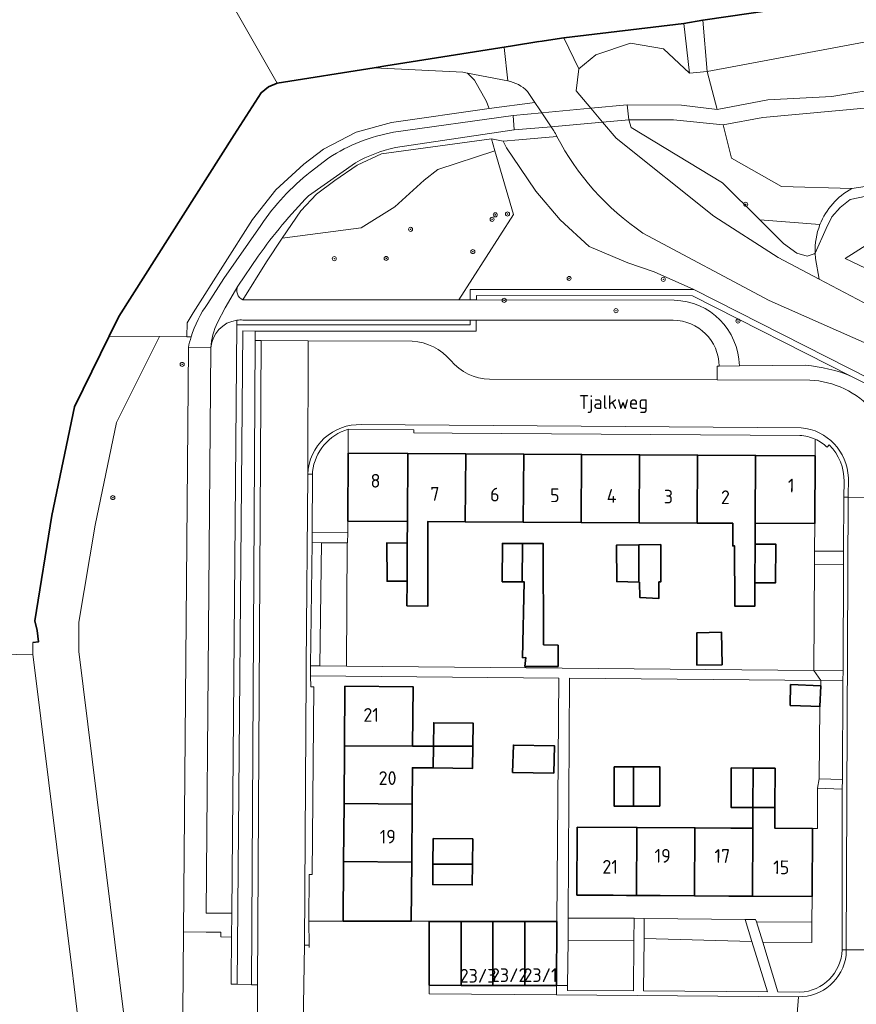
# Model space of a CAD drawing. Header units: metres. Extents: x 152391 to 157968, y 462336 to 467280.
# Tile 95 of 256: x 154301 to 154383, y 463997 to 464094. Entities that reach past the tile are written whole.
import ezdxf
from ezdxf.enums import TextEntityAlignment as Align

# ---------------------------------------------------------------- set-up
doc = ezdxf.new("R2010")
doc.units = ezdxf.units.M
doc.header["$LTSCALE"] = 0.75
doc.layers.get('0').update_dxf_attribs({"lineweight": 25})
for name, color, linetype, lineweight in [('B-WE-GK-BESCHOEIING-G', 251, 'GK-BESCHOEIING', 35), ('B-WE-GR-BEPLANTING_CULTUUR_BODEMBEDEKKER-GV', 251, 'Continuous', 18), ('B-WE-GR-BEPLANTING_CULTUUR_BOSPLANTSOEN-GV', 251, 'Continuous', 18), ('B-WE-GR-BEPLANTING_CULTUUR_HEESTERS-GV', 251, 'Continuous', 18), ('B-WE-GR-BEPLANTING_CULTUUR_ROOS-GV', 251, 'Continuous', 18), ('B-WE-GR-BOOM-S', 251, 'Continuous', 25), ('B-WE-GR-HOUTOPSTAND_LOOF-GV', 251, 'Continuous', 13), ('B-WE-GW-TALUD_KRUIN-G', 251, 'Continuous', 18), ('B-WE-IE-TERREINAFSCHEIDING_KUNSTMATIG_MUUR-GV', 251, 'Continuous', 18), ('B-WE-KW-KUNSTWERK_DEK-GV', 5, 'Continuous', 18), ('B-WE-OG-BEBOUWING-GV', 6, 'Continuous', 35), ('B-WE-OG-BEBOUWING-T18', 1, 'Continuous', 18), ('B-WE-OG-TERREIN_CULTUURSCHEIDING-GV', 251, 'Continuous', 18), ('B-WE-OG-TOPOGRAFIE-T18', 1, 'Continuous', 18), ('B-WE-OG-WATER-GV', 251, 'Continuous', 18), ('B-WE-OG-WATER_SLOOT-GV', 251, 'Continuous', 18), ('B-WE-VH-VERHARDING_ASFALT-GV', 251, 'Continuous', 18), ('B-WE-VH-VERHARDING_BETONSTRAATSTEEN-GV', 251, 'Continuous', 18), ('B-WE-VH-VERHARDING_OPEN-GV', 251, 'Continuous', 18), ('B-WE-VH-VERHARDING_TEGEL-GV', 251, 'Continuous', 18)]:
    doc.layers.add(name, color=color, linetype=linetype, lineweight=lineweight)
doc.styles.add('NLCS-ISO-M750-T18', font='NLCS-ISO.ttf', dxfattribs={"height": 1.35})
doc.linetypes.add('GK-BESCHOEIING', pattern='A,30,-5,[1,NLCS.SHX,S=1,R=0,X=0,Y=0],-5', length=40)

# ---------------------------------------------------------------- blocks, each defined once
blk = doc.blocks.new('SGR-BOOM_01-SO')
at = {"linetype": 'ByBlock', "lineweight": 18}
h = blk.add_hatch(color=0, dxfattribs=at)
h.dxf.hatch_style = 1
edge = h.paths.add_edge_path()
edge.add_arc((0, 0), 0.25, 0, 360)
at = {"color": 0, "linetype": 'ByBlock', "lineweight": 18}
for radius in [2, 0.25]:
    blk.add_circle((0, 0), radius, dxfattribs=at)

msp = doc.modelspace()

# ---------------------------------------------------------------- linework, layer by layer
at = {"layer": 'B-WE-GK-BESCHOEIING-G'}
for points in [[(154388.659, 464097.25), (154383.268, 464096.48), (154381.791, 464096.276), (154367.992, 464094.251)], [(154366.121, 464093.923), (154354.35, 464092.511)], [(154367.992, 464094.251), (154366.121, 464093.923)], [(154349.295, 464091.746), (154351.868, 464092.157)], [(154354.35, 464092.511), (154351.969, 464092.173)], [(154335.683, 464089.575), (154336.836, 464089.759), (154349.295, 464091.746)], [(154326.159, 464088.056), (154335.683, 464089.575)], [(154309.633, 464063.187), (154310.575, 464065.115), (154321.943, 464082.988), (154324.58, 464087.119), (154325.294, 464087.711), (154326.159, 464088.056)], [(154302.147, 464033.058), (154302.699, 464033.127), (154302.574, 464034.223), (154302.347, 464035.179), (154303.988, 464045.528), (154306.238, 464056.241), (154309.633, 464063.187)]]:
    msp.add_lwpolyline(points, dxfattribs=at)
at = {"layer": 'B-WE-GR-BEPLANTING_CULTUUR_BODEMBEDEKKER-GV'}
for points in [[(154319.634, 464062.033), (154319.187, 464006.437), (154321.699, 464006.419), (154322.185, 464064.28), (154322.189, 464064.749)], [(154333.088, 464043.838), (154333.095, 464044.985), (154333.133, 464051.674), (154333.146, 464054.024)], [(154379.062, 464053.047), (154379.051, 464051.415), (154379.005, 464044.743), (154378.986, 464042.045), (154381.828, 464042.024)], [(154380.434, 464052.478), (154380.235, 464052.25)], [(154329.634, 464049.86), (154329.633, 464049.599), (154329.608, 464043.857), (154333.088, 464043.838)], [(154381.828, 464042.024), (154381.876, 464047.343), (154381.889, 464048.874)], [(154381.708, 464002.959), (154381.713, 464018.622), (154379.268, 464018.719), (154379.279, 464014.754), (154378.779, 464014.757), (154378.738, 464008.063), (154378.722, 464005.536), (154378.71, 464003.552), (154373.903, 464003.582)], [(154341.101, 463999.337), (154341.107, 464005.627), (154341.107, 464005.639), (154339.335, 464005.642), (154332.637, 464005.653), (154329.284, 464005.658), (154329.291, 464003.297), (154329.291, 464003.046)], [(154373.903, 464003.582), (154375.366, 463998.68), (154377.555, 463998.652)]]:
    msp.add_lwpolyline(points, dxfattribs=at)
for points in [[(154322.189, 464064.749, 0.354581), (154319.634, 464062.033)], [(154333.146, 464054.024, 0.303027), (154329.634, 464049.86)], [(154380.235, 464052.25, 0.086253), (154379.062, 464053.047)], [(154381.889, 464048.874, 0.201768), (154380.434, 464052.478)], [(154377.555, 463998.652, 0.390302), (154381.705, 464002.834)], [(154381.705, 464002.834, 0.008188), (154381.708, 464002.959)]]:
    msp.add_lwpolyline(points, format="xyb", dxfattribs=at)
for points in [[(154322.231, 463999.438), (154323.625, 463999.396), (154323.978, 464062.741), (154323.983, 464063.687), (154322.773, 464063.688)], [(154381.8, 464030.274), (154381.825, 464040.718), (154378.977, 464040.746), (154378.905, 464030.302)], [(154381.783, 464029.285), (154379.608, 464029.306), (154379.603, 464028.779), (154379.522, 464026.752), (154379.429, 464019.643), (154381.73, 464019.575)], [(154361.224, 464003.72), (154354.771, 464003.746), (154354.712, 463999.324), (154354.705, 463998.829), (154361.173, 463998.8)], [(154372.812, 464003.646), (154362.245, 464003.94), (154362.182, 463998.792), (154374.349, 463998.691)]]:
    msp.add_lwpolyline(points, close=True, dxfattribs=at)
at = {"layer": 'B-WE-GR-BEPLANTING_CULTUUR_BOSPLANTSOEN-GV'}
for points in [[(154367.992, 464094.251), (154368.44, 464089.21), (154393.873, 464093.954), (154393.403, 464096.515), (154389.424, 464095.901), (154388.659, 464097.25), (154383.268, 464096.48), (154381.791, 464096.276)], [(154368.44, 464089.21), (154367.992, 464094.251), (154366.121, 464093.923), (154366.685, 464089.058)], [(154393.873, 464093.954), (154368.44, 464089.21), (154369.418, 464085.455), (154374.381, 464086.432), (154380.688, 464086.757), (154386.218, 464087.666), (154391.644, 464088.48), (154390.351, 464089.088), (154389.513, 464089.696), (154389.243, 464090.591), (154389.303, 464091.557), (154389.962, 464092.273), (154391.219, 464092.81), (154393.135, 464093.24), (154393.823, 464093.741)], [(154366.685, 464089.058), (154364.141, 464091.434), (154360.904, 464091.989), (154357.487, 464090.858), (154355.817, 464089.476), (154355.552, 464087.291), (154356.991, 464085.592), (154360.554, 464085.917), (154365.897, 464085.893), (154369.418, 464085.455), (154368.44, 464089.21)], [(154347.565, 464081.401), (154341.949, 464079.554), (154340.599, 464078.535), (154337.72, 464075.894), (154334.404, 464073.831), (154326.643, 464072.825), (154325.111, 464070.49), (154322.779, 464066.761), (154344.016, 464066.74), (154349.375, 464075.142)]]:
    msp.add_lwpolyline(points, close=True, dxfattribs=at)
msp.add_lwpolyline([(154397.706, 464087.564), (154392.935, 464087.23), (154384.261, 464085.634), (154373.915, 464084.691), (154369.995, 464083.947), (154370.811, 464080.684), (154375.753, 464077.909), (154382.645, 464077.695), (154387.251, 464078.4), (154394.914, 464080.177)], dxfattribs=at)
at = {"layer": 'B-WE-GR-BEPLANTING_CULTUUR_HEESTERS-GV'}
for points in [[(154324.225, 463999.378), (154324.578, 464062.738), (154323.978, 464062.741), (154323.625, 463999.396)], [(154329.596, 464042.873), (154329.447, 464030.769), (154330.349, 464030.761), (154330.526, 464042.861)], [(154330.526, 464042.861), (154330.349, 464030.761), (154332.983, 464030.736), (154333.034, 464042.847)]]:
    msp.add_lwpolyline(points, close=True, dxfattribs=at)
at = {"layer": 'B-WE-GR-BEPLANTING_CULTUUR_ROOS-GV'}
for points in [[(154354.758, 464005.953), (154354.771, 464003.746), (154361.224, 464003.72), (154361.262, 464005.929), (154359.164, 464005.94)], [(154362.247, 464005.897), (154362.245, 464003.94), (154372.812, 464003.646), (154372.17, 464005.826)], [(154373.903, 464003.582), (154378.71, 464003.552), (154378.722, 464005.536), (154373.288, 464005.591)]]:
    msp.add_lwpolyline(points, close=True, dxfattribs=at)
at = {"layer": 'B-WE-GR-HOUTOPSTAND_LOOF-GV'}
for points in [[(154401.617, 464080.822), (154399.564, 464086.703), (154400.439, 464081.75), (154400.332, 464081.057), (154399.753, 464080.442), (154399.003, 464079.955), (154398.102, 464079.852), (154394.914, 464080.177), (154387.251, 464078.4), (154382.645, 464077.695)], [(154379.055, 464071.332), (154380.139, 464073.776), (154380.675, 464074.93), (154381.512, 464075.827), (154382.477, 464076.622), (154384.857, 464077.109), (154388.566, 464077.519), (154391.244, 464078.124), (154391.632, 464078.211), (154393.691, 464078.622), (154396.135, 464078.365), (154398.317, 464078.417), (154398.431, 464078.452), (154400.075, 464078.955), (154401.19, 464079.801), (154401.617, 464080.822)], [(154379.522, 464074.152), (154373.594, 464074.624), (154375.924, 464072.298), (154377.243, 464071.336), (154378.258, 464071.06), (154378.95, 464071.281), (154379.055, 464071.332)]]:
    msp.add_lwpolyline(points, dxfattribs=at)
for points in [[(154382.645, 464077.695, 0.177014), (154379.522, 464074.152)], [(154379.055, 464071.332, -0.105366), (154379.522, 464074.152)], [(154379.522, 464074.152, 0.105366), (154379.055, 464071.332)]]:
    msp.add_lwpolyline(points, format="xyb", dxfattribs=at)
at = {"layer": 'B-WE-GW-TALUD_KRUIN-G'}
for points in [[(154369.418, 464085.455), (154374.381, 464086.432), (154380.688, 464086.757), (154386.218, 464087.666), (154391.644, 464088.48)], [(154399.564, 464086.703), (154400.439, 464081.75), (154400.332, 464081.057), (154399.753, 464080.442), (154399.003, 464079.955), (154398.102, 464079.852), (154394.914, 464080.177), (154387.251, 464078.4), (154382.645, 464077.695)], [(154369.995, 464083.947), (154370.811, 464080.684), (154375.753, 464077.909), (154382.645, 464077.695), (154387.251, 464078.4), (154394.914, 464080.177)], [(154322.779, 464066.761), (154325.111, 464070.49), (154326.643, 464072.825), (154328.472, 464075.519), (154330.018, 464077.149), (154331.818, 464078.493), (154334.012, 464079.992), (154336.428, 464081.097), (154347.218, 464082.584), (154348.359, 464082.355), (154349.916, 464082.491), (154353.659, 464082.827)]]:
    msp.add_lwpolyline(points, dxfattribs=at)
for points in [[(154382.645, 464077.695, 0.177014), (154379.522, 464074.152)], [(154379.055, 464071.332, -0.105366), (154379.522, 464074.152)], [(154379.522, 464074.152, 0.105366), (154379.055, 464071.332)]]:
    msp.add_lwpolyline(points, format="xyb", dxfattribs=at)
at = {"layer": 'B-WE-IE-TERREINAFSCHEIDING_KUNSTMATIG_MUUR-GV'}
for points in [[(154345.133, 464066.739), (154345.744, 464066.738), (154345.744, 464067.173), (154366.981, 464067.159), (154382.635, 464059.223), (154383.61, 464058.729), (154400.734, 464050.047), (154435.892, 464049.881), (154435.894, 464050.471), (154435.124, 464050.474), (154435.128, 464051.554), (154434.538, 464051.556), (154434.534, 464050.476), (154400.919, 464050.595), (154388.883, 464056.707), (154367.112, 464067.763), (154345.134, 464067.774)], [(154321.699, 464006.419), (154321.68, 464004.084), (154321.645, 463999.927), (154321.641, 463999.443), (154322.231, 463999.438), (154322.773, 464063.688), (154323.983, 464063.687), (154345.721, 464063.68), (154345.721, 464064.752), (154345.129, 464064.753), (154345.129, 464064.29), (154322.185, 464064.28)]]:
    msp.add_lwpolyline(points, close=True, dxfattribs=at)
at = {"layer": 'B-WE-KW-KUNSTWERK_DEK-GV'}
msp.add_lwpolyline([(154360.727, 464084.441), (154360.554, 464085.917), (154356.991, 464085.592), (154352.16, 464085.151), (154349.371, 464084.896), (154349.465, 464083.456), (154353.091, 464083.773), (154358.156, 464084.216)], close=True, dxfattribs=at)
at = {"layer": 'B-WE-OG-BEBOUWING-GV'}
for points in [[(154333.133, 464051.674), (154333.095, 464044.985), (154338.954, 464044.953), (154338.992, 464051.641)], [(154344.692, 464051.609), (154338.992, 464051.641), (154338.954, 464044.953), (154338.942, 464042.814), (154338.921, 464039.097), (154338.907, 464036.661), (154340.954, 464036.625), (154340.955, 464044.943), (154344.654, 464044.924)], [(154344.654, 464044.924), (154350.354, 464044.894), (154350.392, 464051.576), (154344.692, 464051.609)], [(154356.054, 464044.864), (154356.092, 464051.544), (154350.392, 464051.576), (154350.354, 464044.894)], [(154356.092, 464051.544), (154356.054, 464044.864), (154361.754, 464044.834), (154361.792, 464051.512)], [(154361.754, 464044.834), (154367.454, 464044.804), (154367.492, 464051.48), (154361.792, 464051.512)], [(154373.154, 464044.774), (154373.192, 464051.448), (154367.492, 464051.48), (154367.454, 464044.804), (154370.942, 464044.785), (154370.942, 464042.545), (154371.134, 464042.546), (154371.155, 464036.611), (154373.112, 464036.616), (154373.124, 464038.922), (154373.143, 464042.73)], [(154379.051, 464051.415), (154373.192, 464051.448), (154373.154, 464044.774), (154379.005, 464044.743)], [(154338.942, 464042.814), (154336.929, 464042.84), (154336.957, 464039.08), (154338.921, 464039.097)], [(154350.229, 464039.019), (154350.272, 464042.789), (154348.301, 464042.798), (154348.281, 464039.028)], [(154350.272, 464042.789), (154350.229, 464039.019), (154350.443, 464039.018), (154350.288, 464031.546), (154350.597, 464031.571), (154350.509, 464030.694), (154353.77, 464030.694), (154353.779, 464032.777), (154352.352, 464032.834), (154352.315, 464042.78)], [(154361.727, 464042.657), (154359.52, 464042.63), (154359.547, 464039.035), (154361.727, 464038.986)], [(154361.727, 464042.657), (154361.727, 464038.986), (154361.774, 464038.985), (154361.817, 464037.467), (154363.682, 464037.386), (154363.682, 464039.008), (154363.871, 464039.008), (154363.872, 464042.683)], [(154373.124, 464038.922), (154375.146, 464038.906), (154375.168, 464042.737), (154373.143, 464042.73)], [(154369.909, 464030.872), (154369.855, 464034.061), (154367.423, 464034.007), (154367.422, 464030.832)], [(154379.603, 464028.779), (154376.63, 464028.915), (154376.595, 464026.86), (154378.636, 464026.785), (154379.522, 464026.752)], [(154332.773, 464022.905), (154339.476, 464022.852), (154339.476, 464022.868), (154339.524, 464028.705), (154332.819, 464028.757)], [(154341.532, 464022.851), (154345.393, 464022.85), (154345.419, 464025.123), (154341.558, 464025.166)], [(154339.476, 464022.852), (154332.773, 464022.905), (154332.728, 464017.205), (154339.429, 464017.152), (154339.459, 464020.742), (154341.508, 464020.719), (154341.532, 464022.851), (154339.476, 464022.868)], [(154341.508, 464020.719), (154345.369, 464020.676), (154345.393, 464022.85), (154341.532, 464022.851)], [(154353.36, 464020.201), (154353.428, 464022.876), (154349.387, 464022.958), (154349.306, 464020.282)], [(154361.198, 464020.826), (154359.292, 464020.823), (154359.299, 464016.95), (154361.198, 464016.953)], [(154361.198, 464016.953), (154363.772, 464016.957), (154363.766, 464020.831), (154361.198, 464020.826)], [(154372.963, 464020.699), (154370.803, 464020.713), (154370.777, 464016.839), (154372.937, 464016.825)], [(154375.122, 464020.685), (154372.963, 464020.699), (154372.937, 464016.825), (154375.097, 464016.811)], [(154339.383, 464011.453), (154339.429, 464017.152), (154332.728, 464017.205), (154332.683, 464011.505)], [(154378.779, 464014.757), (154375.084, 464014.78), (154375.097, 464016.811), (154372.937, 464016.825), (154372.924, 464014.794), (154372.88, 464008.101), (154378.738, 464008.063)], [(154355.636, 464014.901), (154355.623, 464008.214), (154359.179, 464008.191), (154360.49, 464008.182), (154361.48, 464008.176), (154361.524, 464014.865)], [(154363.794, 464008.161), (154367.18, 464008.139), (154367.224, 464014.829), (154361.524, 464014.865), (154361.48, 464008.176), (154362.484, 464008.169)], [(154370.764, 464014.807), (154367.224, 464014.829), (154367.18, 464008.139), (154370.57, 464008.116), (154372.755, 464008.102), (154372.88, 464008.101), (154372.924, 464014.794)], [(154341.475, 464011.265), (154345.357, 464011.264), (154345.383, 464013.732), (154341.502, 464013.773)], [(154339.383, 464011.453), (154332.683, 464011.505), (154332.637, 464005.653), (154339.335, 464005.642)], [(154345.357, 464011.264), (154341.475, 464011.265), (154341.454, 464009.249), (154345.335, 464009.208)], [(154341.107, 464005.627), (154341.101, 463999.337), (154344.234, 463999.334), (154344.24, 464005.624)], [(154344.24, 464005.624), (154344.234, 463999.334), (154347.368, 463999.331), (154347.374, 464005.621)], [(154350.501, 463999.328), (154350.507, 464005.618), (154347.374, 464005.621), (154347.368, 463999.331)], [(154353.64, 464005.615), (154350.507, 464005.618), (154350.501, 463999.328), (154353.634, 463999.325)]]:
    msp.add_lwpolyline(points, close=True, dxfattribs=at)
at = {"layer": 'B-WE-OG-TERREIN_CULTUURSCHEIDING-GV'}
for points in [[(154337.6, 464083.228), (154349.371, 464084.896), (154352.16, 464085.151), (154351.964, 464085.44), (154351.493, 464086.154), (154346.99, 464085.569), (154337.392, 464084.209), (154333.929, 464083.226), (154330.7, 464081.581), (154328.763, 464080.086), (154326.04, 464077.571), (154323.741, 464074.656), (154317.897, 464065.479), (154317.316, 464064.502), (154317.266, 464063.119), (154317.7, 464063.113)], [(154369.995, 464083.947), (154365.119, 464084.454), (154360.727, 464084.441), (154360.96, 464083.689), (154369.941, 464078.27), (154373.594, 464074.624), (154379.522, 464074.152)], [(154353.091, 464083.773), (154349.465, 464083.456), (154337.783, 464081.736)], [(154353.357, 464083.38), (154353.091, 464083.773)], [(154382.645, 464077.695), (154375.753, 464077.909), (154370.811, 464080.684), (154369.995, 464083.947)], [(154322.779, 464066.761), (154325.111, 464070.49), (154326.643, 464072.825), (154328.472, 464075.519), (154330.018, 464077.149), (154331.818, 464078.493), (154334.012, 464079.992), (154336.428, 464081.097), (154347.218, 464082.584), (154348.359, 464082.355), (154349.916, 464082.491), (154353.659, 464082.827)], [(154333.842, 464080.224), (154329.23, 464076.996)], [(154329.409, 464079.321), (154331.237, 464080.732)], [(154319.34, 464066.391), (154319.875, 464067.227), (154320.915, 464068.859), (154324.557, 464074.076)], [(154324.289, 464071.062), (154322.304, 464068.107)], [(154382.635, 464059.223), (154366.981, 464067.159), (154345.744, 464067.173), (154345.744, 464066.738)], [(154345.744, 464066.738), (154365.194, 464066.719)], [(154322.189, 464064.749), (154322.185, 464064.28), (154345.129, 464064.29), (154345.129, 464064.753), (154322.795, 464064.769)], [(154365.084, 464064.738), (154345.721, 464064.752), (154345.721, 464063.68), (154323.983, 464063.687), (154323.978, 464062.741), (154324.578, 464062.738), (154329.215, 464062.726), (154339.429, 464062.699)], [(154314.597, 464063.142), (154310.355, 464054.701), (154308.273, 464044.602), (154306.661, 464035.036), (154306.641, 464032.153), (154310.623, 464000.125), (154310.639, 464000), (154310.655, 463999.875), (154313.304, 463978.571), (154316.621, 463964.619), (154316.953, 464004.587), (154317.429, 464062.066)], [(154317.7, 464063.113), (154317.266, 464063.119), (154314.597, 464063.142)], [(154347.042, 464058.943), (154369.421, 464058.881), (154369.425, 464060.236), (154369.601, 464060.238)], [(154371.598, 464060.256), (154378.095, 464060.316)]]:
    msp.add_lwpolyline(points, dxfattribs=at)
for points in [[(154331.237, 464080.732, -0.097807), (154337.6, 464083.228)], [(154353.659, 464082.827, -0.007854), (154353.357, 464083.38)], [(154337.783, 464081.736, 0.074175), (154333.842, 464080.224)], [(154324.557, 464074.076, -0.078934), (154329.409, 464079.321)], [(154379.522, 464074.152, -0.177014), (154382.645, 464077.695)], [(154329.23, 464076.996, 0.034489), (154324.289, 464071.062)], [(154322.304, 464068.107, 0.440735), (154322.779, 464066.761)], [(154365.194, 464066.719, -0.400482), (154371.598, 464060.256)], [(154317.7, 464063.113, -0.081259), (154319.34, 464066.391)], [(154322.795, 464064.769, 0.049451), (154322.189, 464064.749)], [(154369.601, 464060.238, 0.412886), (154365.084, 464064.738)], [(154317.429, 464062.066, -0.024), (154317.7, 464063.113)], [(154339.429, 464062.699, -0.199159), (154343.23, 464060.786)], [(154343.23, 464060.786, 0.219076), (154347.042, 464058.943)], [(154378.095, 464060.316, -0.079053), (154382.635, 464059.223)]]:
    msp.add_lwpolyline(points, format="xyb", dxfattribs=at)
for points in [[(154326.643, 464072.825), (154334.404, 464073.831), (154337.72, 464075.894), (154340.599, 464078.535), (154341.949, 464079.554), (154347.565, 464081.401), (154347.218, 464082.584), (154336.428, 464081.097), (154334.012, 464079.992), (154331.818, 464078.493), (154330.018, 464077.149), (154328.472, 464075.519)], [(154363.23, 464069.495), (154360.618, 464070.384), (154356.838, 464071.992), (154353.972, 464074.631), (154351.587, 464077.451), (154350.015, 464079.757), (154348.696, 464081.698), (154348.359, 464082.355), (154347.218, 464082.584), (154347.565, 464081.401), (154349.375, 464075.142), (154344.016, 464066.74), (154345.133, 464066.739), (154345.134, 464067.774), (154367.112, 464067.763)]]:
    msp.add_lwpolyline(points, close=True, dxfattribs=at)
at = {"layer": 'B-WE-OG-WATER-GV'}
for points in [[(154270.133, 464031.262), (154302.139, 464031.89), (154302.147, 464033.058), (154302.699, 464033.127), (154302.574, 464034.223), (154302.347, 464035.179), (154303.988, 464045.528), (154306.238, 464056.241), (154309.633, 464063.187), (154310.575, 464065.115), (154321.943, 464082.988), (154324.58, 464087.119), (154325.294, 464087.711), (154326.159, 464088.056), (154309.376, 464117.46), (154298.051, 464117.859)], [(154309.376, 464117.46), (154326.159, 464088.056), (154335.683, 464089.575), (154336.836, 464089.759), (154349.295, 464091.746), (154351.868, 464092.157), (154351.969, 464092.173), (154354.35, 464092.511), (154366.121, 464093.923), (154367.992, 464094.251), (154381.791, 464096.276)]]:
    msp.add_lwpolyline(points, dxfattribs=at)
msp.add_lwpolyline([(154393.648, 464065.28), (154395.684, 464064.841), (154395.725, 464064.876), (154396.815, 464065.633), (154397.524, 464066.644), (154397.669, 464069.754), (154397.801, 464072.567), (154395.984, 464075.762), (154392.591, 464075.022), (154391.962, 464074.32), (154391.095, 464073.352), (154384.33, 464072.307), (154382.003, 464070.819)], close=True, dxfattribs=at)
at = {"layer": 'B-WE-OG-WATER_SLOOT-GV'}
for points in [[(154354.35, 464092.511), (154355.817, 464089.476), (154357.487, 464090.858), (154360.904, 464091.989), (154364.141, 464091.434), (154366.685, 464089.058), (154366.121, 464093.923)], [(154335.683, 464089.575), (154344.423, 464089.135), (154344.861, 464089.05), (154348.819, 464088.278), (154348.489, 464091.555), (154349.295, 464091.746), (154336.836, 464089.759)], [(154344.861, 464089.05), (154344.423, 464089.135), (154335.683, 464089.575), (154326.159, 464088.056), (154325.294, 464087.711), (154324.58, 464087.119), (154321.943, 464082.988), (154310.575, 464065.115), (154309.633, 464063.187), (154314.597, 464063.142), (154317.266, 464063.119), (154317.316, 464064.502), (154317.897, 464065.479), (154323.741, 464074.656), (154326.04, 464077.571), (154328.763, 464080.086), (154330.7, 464081.581), (154333.929, 464083.226), (154337.392, 464084.209), (154346.99, 464085.569), (154346.696, 464086.315), (154346.006, 464087.521), (154345.572, 464088.346)], [(154379.446, 464068.783), (154379.098, 464070.816), (154379.055, 464071.332), (154378.95, 464071.281), (154378.258, 464071.06), (154377.243, 464071.336), (154375.924, 464072.298), (154373.594, 464074.624), (154369.941, 464078.27), (154360.96, 464083.689), (154360.727, 464084.441), (154358.156, 464084.216), (154359.469, 464082.665), (154369.088, 464074.987), (154375.401, 464070.918)]]:
    msp.add_lwpolyline(points, close=True, dxfattribs=at)
for points in [[(154393.901, 464061.945), (154390.656, 464062.888), (154379.446, 464068.783), (154375.401, 464070.918), (154369.088, 464074.987), (154359.469, 464082.665), (154358.156, 464084.216), (154356.991, 464085.592), (154355.552, 464087.291), (154355.817, 464089.476), (154354.35, 464092.511), (154351.969, 464092.173), (154351.868, 464092.157), (154349.295, 464091.746), (154348.489, 464091.555), (154348.819, 464088.278)], [(154348.819, 464088.278), (154344.861, 464089.05), (154345.572, 464088.346), (154346.006, 464087.521), (154346.696, 464086.315), (154346.99, 464085.569), (154351.493, 464086.154), (154350.769, 464087.253)], [(154350.769, 464087.253), (154351.493, 464086.154), (154351.964, 464085.44), (154352.16, 464085.151), (154353.091, 464083.773), (154353.357, 464083.38)], [(154353.659, 464082.827), (154349.916, 464082.491), (154348.359, 464082.355), (154348.696, 464081.698), (154350.015, 464079.757), (154351.587, 464077.451), (154353.972, 464074.631), (154356.838, 464071.992), (154360.618, 464070.384), (154363.23, 464069.495), (154367.112, 464067.763), (154388.883, 464056.707), (154391.672, 464059.208), (154389.557, 464060.046), (154374.529, 464066.694), (154362.12, 464073.325)], [(154395.684, 464064.841), (154393.648, 464065.28), (154382.003, 464070.819), (154384.33, 464072.307), (154391.095, 464073.352), (154391.962, 464074.32), (154391.244, 464078.124), (154388.566, 464077.519), (154384.857, 464077.109), (154382.477, 464076.622), (154381.512, 464075.827), (154380.675, 464074.93), (154380.139, 464073.776), (154379.055, 464071.332), (154379.098, 464070.816), (154379.446, 464068.783), (154390.656, 464062.888), (154393.901, 464061.945), (154395.081, 464060.672)], [(154362.12, 464073.325), (154374.529, 464066.694), (154389.557, 464060.046)], [(154313.304, 463978.571), (154310.655, 463999.875), (154310.639, 464000), (154310.623, 464000.125), (154306.641, 464032.153), (154306.661, 464035.036), (154308.273, 464044.602), (154310.355, 464054.701), (154314.597, 464063.142), (154309.633, 464063.187), (154306.238, 464056.241), (154303.988, 464045.528), (154302.347, 464035.179), (154302.574, 464034.223), (154302.699, 464033.127), (154302.147, 464033.058), (154302.139, 464031.89), (154306.071, 464000.255), (154306.103, 464000), (154308.777, 463977.539)]]:
    msp.add_lwpolyline(points, dxfattribs=at)
for points in [[(154350.769, 464087.253, 0.158372), (154348.819, 464088.278)], [(154348.819, 464088.278, -0.158372), (154350.769, 464087.253)], [(154353.357, 464083.38, 0.007854), (154353.659, 464082.827)], [(154362.12, 464073.325, -0.124976), (154353.659, 464082.827)], [(154353.659, 464082.827, 0.124976), (154362.12, 464073.325)]]:
    msp.add_lwpolyline(points, format="xyb", dxfattribs=at)
at = {"layer": 'B-WE-VH-VERHARDING_ASFALT-GV'}
for points in [[(154398.289, 464089.476), (154391.644, 464088.48), (154386.218, 464087.666), (154380.688, 464086.757), (154374.381, 464086.432), (154369.418, 464085.455), (154365.897, 464085.893), (154360.554, 464085.917), (154360.727, 464084.441)], [(154360.727, 464084.441), (154365.119, 464084.454), (154369.995, 464083.947), (154373.915, 464084.691), (154384.261, 464085.634), (154392.935, 464087.23), (154397.706, 464087.564)], [(154337.783, 464081.736), (154349.465, 464083.456), (154349.371, 464084.896), (154337.6, 464083.228)], [(154329.23, 464076.996), (154333.842, 464080.224)], [(154331.237, 464080.732), (154329.409, 464079.321)], [(154324.557, 464074.076), (154320.915, 464068.859), (154319.875, 464067.227), (154319.34, 464066.391)], [(154320.293, 464064.515), (154321.036, 464065.97), (154322.304, 464068.107), (154324.289, 464071.062)], [(154322.304, 464068.107), (154321.036, 464065.97), (154320.293, 464064.515)], [(154365.194, 464066.719), (154345.744, 464066.738), (154345.133, 464066.739), (154344.016, 464066.74), (154322.779, 464066.761)], [(154322.795, 464064.769), (154345.129, 464064.753), (154345.721, 464064.752), (154365.084, 464064.738)], [(154317.429, 464062.066), (154319.634, 464062.033)], [(154339.429, 464062.699), (154329.215, 464062.726), (154329.174, 464049.6)], [(154369.601, 464060.238), (154371.598, 464060.256)], [(154378.511, 464058.856), (154369.421, 464058.881), (154347.042, 464058.943)], [(154334.428, 464054.479), (154377.663, 464054.178)], [(154382.313, 464049.262), (154382.304, 464047.342), (154387.001, 464047.324), (154386.965, 464049.361)], [(154386.553, 464002.812), (154382.107, 464002.832), (154382.105, 464002.303)], [(154333.502, 463993.94), (154341.157, 463993.849), (154354.72, 463993.764), (154377.035, 463993.623), (154377.399, 463998.204), (154353.633, 463998.397), (154341.1, 463998.498)], [(154377.399, 463998.204), (154377.035, 463993.623)]]:
    msp.add_lwpolyline(points, dxfattribs=at)
for points in [[(154337.6, 464083.228, 0.097807), (154331.237, 464080.732)], [(154333.842, 464080.224, -0.074175), (154337.783, 464081.736)], [(154329.409, 464079.321, 0.078934), (154324.557, 464074.076)], [(154324.289, 464071.062, -0.034489), (154329.23, 464076.996)], [(154322.779, 464066.761, -0.440735), (154322.304, 464068.107)], [(154371.598, 464060.256, 0.400482), (154365.194, 464066.719)], [(154319.34, 464066.391, 0.081259), (154317.7, 464063.113)], [(154319.634, 464062.033, -0.354581), (154322.189, 464064.749)], [(154322.189, 464064.749, -0.049451), (154322.795, 464064.769)], [(154365.084, 464064.738, -0.412886), (154369.601, 464060.238)], [(154320.293, 464064.515, 0.109944), (154319.634, 464062.033)], [(154319.634, 464062.033, -0.109944), (154320.293, 464064.515)], [(154317.7, 464063.113, 0.024), (154317.429, 464062.066)], [(154343.23, 464060.786, 0.199159), (154339.429, 464062.699)], [(154347.042, 464058.943, -0.219076), (154343.23, 464060.786)], [(154386.965, 464049.361, 0.421029), (154378.511, 464058.856)], [(154329.174, 464049.6, -0.417161), (154334.428, 464054.479)], [(154377.663, 464054.178, -0.375497), (154382.313, 464049.262)], [(154382.105, 464002.303, -0.378771), (154377.399, 463998.204)]]:
    msp.add_lwpolyline(points, format="xyb", dxfattribs=at)
for points in [[(154324.578, 464062.738), (154324.225, 463999.378), (154324.211, 463997.505), (154323.747, 463943.595), (154328.313, 463941.555), (154328.656, 463988.883), (154328.608, 463989.575), (154328.828, 464003.296), (154329.011, 464029.74), (154329.013, 464030.805), (154329.174, 464049.6), (154329.215, 464062.726)], [(154387.001, 464047.324), (154382.304, 464047.342), (154382.107, 464002.832), (154386.553, 464002.812), (154386.57, 464004.462), (154386.798, 464026.518), (154386.909, 464037.163), (154387.009, 464046.85)]]:
    msp.add_lwpolyline(points, close=True, dxfattribs=at)
at = {"layer": 'B-WE-VH-VERHARDING_BETONSTRAATSTEEN-GV'}
msp.add_lwpolyline([(154353.633, 463998.397), (154353.634, 463999.325), (154350.501, 463999.328), (154347.368, 463999.331), (154344.234, 463999.334), (154341.101, 463999.337), (154341.1, 463998.498)], close=True, dxfattribs=at)
at = {"layer": 'B-WE-VH-VERHARDING_OPEN-GV'}
for points in [[(154349.465, 464083.456), (154353.091, 464083.773), (154352.16, 464085.151), (154349.371, 464084.896)], [(154358.156, 464084.216), (154356.991, 464085.592), (154352.16, 464085.151), (154353.091, 464083.773)], [(154360.554, 464085.917), (154356.991, 464085.592), (154358.156, 464084.216), (154360.727, 464084.441)]]:
    msp.add_lwpolyline(points, close=True, dxfattribs=at)
at = {"layer": 'B-WE-VH-VERHARDING_TEGEL-GV'}
for points in [[(154320.015, 464004.555), (154320.615, 464004.55), (154320.611, 464004.093), (154321.68, 464004.084), (154321.699, 464006.419), (154319.187, 464006.437), (154319.634, 464062.033), (154317.429, 464062.066), (154316.953, 464004.587), (154319.163, 464004.569)], [(154329.447, 464030.769), (154329.596, 464042.873), (154329.608, 464043.857), (154329.633, 464049.599), (154329.174, 464049.6), (154329.013, 464030.805), (154329.011, 464029.74), (154328.828, 464003.296), (154329.291, 464003.297), (154329.284, 464005.658), (154329.313, 464010.242), (154329.613, 464010.24), (154329.755, 464028.696), (154329.455, 464028.69), (154329.435, 464029.767)], [(154329.608, 464043.857), (154329.596, 464042.873), (154330.526, 464042.861), (154333.034, 464042.847), (154333.083, 464042.847), (154333.088, 464043.838)], [(154378.986, 464042.045), (154378.977, 464040.746), (154381.825, 464040.718), (154381.828, 464042.024)], [(154354.771, 464003.746), (154354.758, 464005.953), (154354.882, 464029.537), (154379.608, 464029.306), (154378.905, 464030.302), (154332.983, 464030.736), (154330.349, 464030.761), (154329.447, 464030.769), (154329.435, 464029.767), (154353.837, 464029.546), (154353.64, 464005.615), (154353.634, 463999.325), (154354.712, 463999.324)], [(154379.608, 464029.306), (154381.783, 464029.285), (154381.8, 464030.274), (154378.905, 464030.302)], [(154381.713, 464018.622), (154381.73, 464019.575), (154379.429, 464019.643), (154379.268, 464018.719)]]:
    msp.add_lwpolyline(points, close=True, dxfattribs=at)
for points in [[(154378.095, 464060.316), (154371.598, 464060.256), (154369.601, 464060.238), (154369.425, 464060.236), (154369.421, 464058.881), (154378.511, 464058.856)], [(154383.61, 464058.729), (154382.635, 464059.223)], [(154333.146, 464054.024), (154339.578, 464053.979), (154339.576, 464053.679), (154343.376, 464053.652), (154377.534, 464053.41)], [(154377.663, 464054.178), (154334.428, 464054.479)], [(154380.235, 464052.25), (154380.434, 464052.478)], [(154329.174, 464049.6), (154329.633, 464049.599), (154329.634, 464049.86)], [(154382.304, 464047.342), (154382.313, 464049.262)], [(154381.889, 464048.874), (154381.876, 464047.343), (154382.304, 464047.342)], [(154381.705, 464002.834), (154382.107, 464002.832), (154382.304, 464047.342), (154381.876, 464047.343), (154381.828, 464042.024), (154381.825, 464040.718)], [(154381.825, 464040.718), (154381.8, 464030.274), (154381.783, 464029.285), (154381.73, 464019.575), (154381.713, 464018.622), (154381.708, 464002.959)], [(154373.187, 464005.819), (154372.17, 464005.826), (154372.812, 464003.646), (154374.349, 463998.691), (154362.182, 463998.792), (154362.245, 464003.94), (154362.247, 464005.897), (154361.262, 464005.929), (154361.224, 464003.72), (154361.173, 463998.8), (154354.705, 463998.829), (154354.712, 463999.324), (154353.634, 463999.325), (154353.633, 463998.397), (154377.399, 463998.204)], [(154377.555, 463998.652), (154375.366, 463998.68), (154373.903, 464003.582), (154373.288, 464005.591), (154373.187, 464005.819)], [(154382.105, 464002.303), (154382.107, 464002.832), (154381.705, 464002.834)]]:
    msp.add_lwpolyline(points, dxfattribs=at)
for points in [[(154382.635, 464059.223, 0.079053), (154378.095, 464060.316)], [(154378.511, 464058.856, -0.421029), (154386.965, 464049.361)], [(154334.428, 464054.479, 0.417161), (154329.174, 464049.6)], [(154329.634, 464049.86, -0.303027), (154333.146, 464054.024)], [(154382.313, 464049.262, 0.375497), (154377.663, 464054.178)], [(154377.534, 464053.41, -0.096363), (154379.062, 464053.047)], [(154379.062, 464053.047, -0.086253), (154380.235, 464052.25)], [(154380.434, 464052.478, -0.201768), (154381.889, 464048.874)], [(154381.705, 464002.834, -0.390302), (154377.555, 463998.652)], [(154381.708, 464002.959, -0.008188), (154381.705, 464002.834)], [(154377.399, 463998.204, 0.378771), (154382.105, 464002.303)]]:
    msp.add_lwpolyline(points, format="xyb", dxfattribs=at)

# ---------------------------------------------------------------- block references
at = {"layer": 'B-WE-GR-BOOM-S', "xscale": 0.1, "yscale": 0.1, "zscale": 0.1}
for p in [(154372.226, 464076.148), (154348.797, 464075.195), (154347.289, 464074.668), (154347.596, 464075.113), (154339.269, 464073.687), (154345.392, 464071.496), (154331.772, 464070.798), (154336.876, 464070.822), (154354.859, 464068.855), (154364.114, 464068.768), (154348.473, 464066.7), (154359.466, 464065.687), (154371.459, 464064.659), (154316.818, 464060.405), (154310.003, 464047.305)]:
    msp.add_blockref('SGR-BOOM_01-SO', p, dxfattribs=at)

# ---------------------------------------------------------------- texts
at = {"layer": 'B-WE-OG-BEBOUWING-T18', "style": 'NLCS-ISO-M750-T18'}
for s, rotation, p in [('8', 359.3, (154335.822, 464048.959)), ('1', 359.3, (154376.689, 464048.485)), ('7', 359.4, (154341.657, 464047.667)), ('6', 359.3, (154347.56, 464047.599)), ('5', 359.3, (154353.456, 464047.53)), ('4', 359.3, (154359.045, 464047.465)), ('3', 359.4, (154364.624, 464047.4)), ('2', 359.3, (154370.221, 464047.336)), ('21', 0.2, (154335.395, 464025.929)), ('20', 0.2, (154337.009, 464019.715)), ('19', 0.2, (154337.031, 464013.957)), ('19', 359.8, (154364.054, 464012.072)), ('17', 359.8, (154369.924, 464012.054)), ('21', 359.8, (154358.89, 464010.989)), ('15', 359.8, (154375.714, 464010.938)), ('23/3', 359.9, (154345.909, 464000.275))]:
    msp.add_text(s, height=1.35, rotation=rotation, dxfattribs=at).set_placement(p, align=Align.MIDDLE)
for s, p in [('23/2', (154348.968, 464000.337)), ('23/1', (154352.044, 464000.337))]:
    msp.add_text(s, height=1.35, dxfattribs=at).set_placement(p, align=Align.MIDDLE)
at = {"layer": 'B-WE-OG-TOPOGRAFIE-T18', "style": 'NLCS-ISO-M750-T18'}
msp.add_text('Tjalkweg', height=1.35, dxfattribs=at).set_placement((154359.214, 464056.497), align=Align.MIDDLE)

doc.saveas('drawing.dxf')
